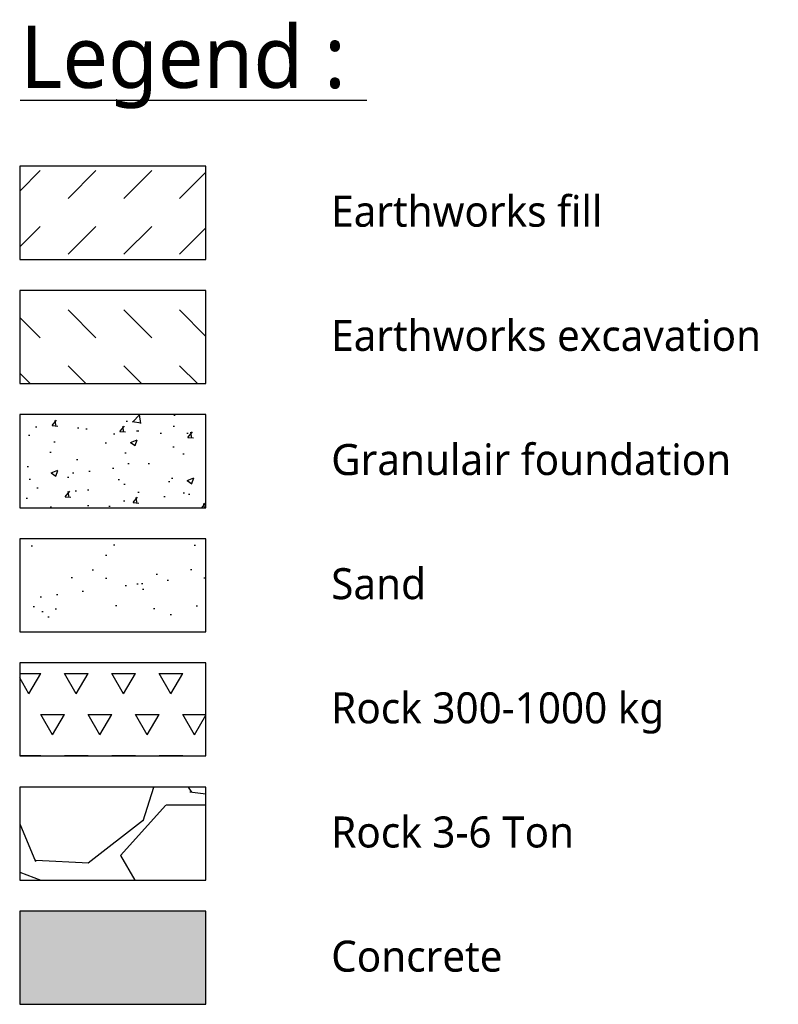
# Model space of a CAD drawing. Header units: metres. Extents: x 2831 to 4656, y -1529 to 547.
# Tile 3 of 20: x 3375.29 to 3381.4, y -1431.21 to -1423.28. Entities that reach past the tile are written whole.
import ezdxf
from ezdxf.enums import TextEntityAlignment as Align

# ---------------------------------------------------------------- set-up
doc = ezdxf.new("R2010")
doc.units = ezdxf.units.M
for name, color, linetype in [('06 Sections$0$H000B1-HATCH-013', 8, 'Continuous'), ('06 Sections$0$H000B2-HATCH-018', 1, 'Continuous'), ('06 Sections$0$H000B3-HATCH-025', 7, 'Continuous'), ('06 Sections$0$H000BW-HATCH-K253', 253, 'Continuous'), ('06 Sections$0$H000E4-GEN-035', 3, 'Continuous'), ('06 Sections$0$H000H3-TEXT-025', 7, 'Continuous'), ('06 Sections$0$H000H5-TEXT-050', 4, 'Continuous')]:
    doc.layers.add(name, color=color, linetype=linetype)
doc.styles.add('06 Sections$0$ISO', font='segoeui.ttf')

# ---------------------------------------------------------------- blocks, each defined once
blk = doc.blocks.new('06 Sections')
at = {"layer": '06 Sections$0$H000B1-HATCH-013'}
h = blk.add_hatch(dxfattribs=at)
h.set_pattern_fill('DASH', color=256, scale=0.1, angle=45)
h.set_pattern_definition([(45, (0, 0), (0, 0.4490128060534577), [0.3175, -0.3175])])
h.paths.add_polyline_path([(66.48558683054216, 35.54643452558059), (66.48558683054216, 34.79643452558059), (67.98558683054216, 34.79643452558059), (67.98558683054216, 35.54643452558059)])
h = blk.add_hatch(dxfattribs=at)
h.set_pattern_fill('DASH', color=256, scale=0.1, angle=315)
h.set_pattern_definition([(315, (0, 0), (0.4490128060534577, -1.110223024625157e-16), [0.3175, -0.3175])])
h.paths.add_polyline_path([(67.98558683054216, 33.79643452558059), (67.98558683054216, 34.54643452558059), (66.48558683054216, 34.54643452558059), (66.48558683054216, 33.79643452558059)])
at = {"layer": '06 Sections$0$H000B2-HATCH-018'}
h = blk.add_hatch(dxfattribs=at)
h.set_pattern_fill('AR-CONC', color=256, scale=0.003)
h.set_pattern_definition([(49.99999999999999, (0, 0), (0.546554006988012, -0.04781725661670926), [0.05715000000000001, -0.62865]), (355, (0, 0), (-0.105730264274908, 0.5731705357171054), [0.04572, -0.50292175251]), (100.4514447, (0.045546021, -0.0039847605), (0.4408237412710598, 0.5253532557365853), [0.0485700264, -0.5342707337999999]), (46.18420000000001, (0, 0.1524), (0.8132371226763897, -0.1261269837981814), [0.085725, -0.942975]), (96.63555760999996, (0.0677697, 0.1418895), (0.712212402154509, 0.7422783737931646), [0.07285506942, -0.80140682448]), (351.1841511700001, (0, 0.1524), (0.7122124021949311, 0.742278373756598), [0.06857990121, -0.75437919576]), (21, (0.0762, 0.1143), (0.4548431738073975, -0.3067955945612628), [0.05715000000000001, -0.62865]), (326.0000000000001, (0.0762, 0.1143), (0.1854060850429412, 0.5525638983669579), [0.04572, -0.5029199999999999]), (71.45144499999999, (0.1141035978, 0.0887337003), (0.6402492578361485, 0.2457683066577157), [0.04857002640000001, -0.5342698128]), (37.50000000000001, (0, 0), (0.00926580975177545, 0.2536651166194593), [0, -0.496824, 0, -0.51054, 0, -0.5048250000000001]), (7.499999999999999, (0, 0), (0.2004589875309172, 0.3005417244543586), [0, -0.291084, 0, -0.485394, 0, -0.192405]), (327.5, (-0.169926, 0), (0.4067717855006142, -0.01718623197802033), [0, -0.1905, 0, -0.59436, 0, -0.78867]), (317.5, (-0.246126, 0), (0.4443875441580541, 0.07627947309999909), [0, -0.24765, 0, -0.394716, 0, -0.56007])])
h.paths.add_polyline_path([(67.98558683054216, 32.79643452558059), (67.98558683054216, 33.54643452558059), (66.48558683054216, 33.54643452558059), (66.48558683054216, 32.79643452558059)])
h = blk.add_hatch(dxfattribs=at)
h.set_pattern_fill('TRIANG', color=256, scale=0.04)
h.set_pattern_definition([(59.99999999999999, (-79.16352673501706, 0), (-0.1904999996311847, 0.3299556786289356), [0.1905, -0.1905]), (120, (-79.16352673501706, 0), (-0.3809999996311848, 2.129356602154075e-10), [0.1905, -0.1905]), (0, (-79.25877673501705, 0.164977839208), (0.1905, 0.329955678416), [0.1905, -0.1905])])
h.paths.add_polyline_path([(66.48558683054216, 31.54643452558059), (66.48558683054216, 30.79643452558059), (67.98558683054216, 30.79643452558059), (67.98558683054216, 31.54643452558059)])
h = blk.add_hatch(dxfattribs=at)
h.set_pattern_fill('GRAVEL', color=256, scale=0.08000000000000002)
h.set_pattern_definition([(228.0127875, (-77.70048673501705, 2.032), (-16.25600000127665, -18.28799999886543), [0.2733771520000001, -27.064386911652]), (184.969741, (-77.88336673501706, 1.8288), (24.38399999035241, 2.032000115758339), [0.469123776, -46.4432391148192]), (132.5104471, (-78.35072673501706, 1.78816), (20.320000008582, -22.35199999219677), [0.3307852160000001, -32.74777823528]), (267.273689, (-79.14320673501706, 1.28016), (2.03200000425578, 40.63999999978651), [0.4272036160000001, -42.2931499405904]), (292.83365418, (-79.16352673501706, 0.8534400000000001), (-10.16000000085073, 24.38399999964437), [0.4189069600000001, -41.4718461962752]), (357.2736889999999, (-79.00096673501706, 0.4673600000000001), (-40.63999999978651, 2.032000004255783), [0.4272036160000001, -42.2931499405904]), (37.69424047, (-78.57424673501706, 0.44704), (-26.41599999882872, -20.32000000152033), [0.564954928, -55.93049225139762]), (72.25532837, (-78.12720673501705, 0.7924800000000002), (14.22400000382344, 44.70399999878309), [0.5333756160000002, -52.80420528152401]), (121.42956562, (-77.96464673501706, 1.30048), (-16.2560000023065, 26.41599999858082), [0.4286504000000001, -42.43643655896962]), (175.2363583, (-78.18816673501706, 1.666240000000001), (22.35199999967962, -2.032000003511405), [0.4893706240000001, -23.97914956]), (222.3974378, (-78.67584673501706, 1.70688), (-24.38399999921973, -22.3520000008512), [0.6328623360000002, -62.65341800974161]), (138.81407483, (-77.13152673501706, 1.25984), (-14.22399999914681, 12.19200000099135), [0.216003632, -21.3844526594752]), (171.4692344, (-77.29408673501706, 1.40208), (26.41600000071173, -4.063999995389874), [0.410945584, -40.68371119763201]), (225, (-77.70048673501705, 1.46304), (-2.842170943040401e-16, -2.032000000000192), [0.2873674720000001, -2.5863144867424]), (203.19859051, (-77.84272673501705, 1.70688), (10.16000000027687, 4.063999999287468), [0.154753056, -15.3204978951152]), (291.80140949, (-77.98496673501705, 1.64592), (-2.032000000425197, 6.095999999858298), [0.2188524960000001, -10.723802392]), (30.96375653, (-77.90368673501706, 1.44272), (6.096000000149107, 4.063999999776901), [0.355455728, -11.493038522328]), (161.56505118, (-77.59888673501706, 1.6256), (4.064000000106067, -2.031999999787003), [0.2570297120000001, -6.168718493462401]), (16.389540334, (-79.16352673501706, 1.64592), (20.32000000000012, 6.096000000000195), [0.3600704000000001, -35.64706133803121]), (70.34617594, (-78.81808673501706, 1.74752), (-8.128000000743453, -22.35199999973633), [0.302079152, -29.90577254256]), (293.19859051, (-77.59888673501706, 2.032), (-4.06399999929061, 10.16000000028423), [0.30950408, -15.1657468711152]), (343.6104596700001, (-77.47696673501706, 1.74752), (-20.32000000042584, 6.095999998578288), [0.3600704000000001, -35.647061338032]), (339.44395478, (-79.16352673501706, 0.3860800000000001), (-10.15999999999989, 4.064000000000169), [0.34722816, -17.0141874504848]), (294.7751406, (-78.83840673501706, 0.2641600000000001), (-10.16000001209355, 22.35199999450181), [0.290937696, -28.80287470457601]), (66.80140949, (-77.57856673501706, 0), (4.063999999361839, 10.16000000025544), [0.3095040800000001, -15.1657468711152]), (17.35402464, (-77.45664673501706, 0.2844800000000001), (-26.41599999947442, -8.128000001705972), [0.3406261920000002, -33.72190078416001]), (69.44395478, (-78.57424673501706, 0), (-4.064000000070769, -10.15999999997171), [0.17361408, -17.1878015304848]), (101.309932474, (-77.70048673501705, 0), (-2.03200000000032, 8.128000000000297), [0.10361168, -10.2575959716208]), (165.963756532, (-77.72080673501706, 0.1016), (6.095999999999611, -2.031999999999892), [0.4189069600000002, -7.959243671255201]), (186.00900596, (-78.12720673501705, 0.2032), (20.3199999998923, 2.032000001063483), [0.3882136, -38.4330918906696]), (303.69006753, (-77.90368673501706, 1.25984), (-2.032000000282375, 4.063999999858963), [0.293059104, -7.033421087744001]), (353.15722659, (-77.74112673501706, 1.016), (34.54400000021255, -4.063999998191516), [0.511645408, -50.65280725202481]), (60.9453959, (-77.23312673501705, 0.9550400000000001), (-8.12800000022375, -14.22399999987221), [0.209206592, -20.711513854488]), (90, (-77.13152673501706, 1.13792), (-2.032, 2.032), [0.12192, -1.91008]), (120.25643716, (-78.16784673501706, 0.2641600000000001), (8.127999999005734, -14.22400000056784), [0.2822935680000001, -27.94715261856]), (48.01278749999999, (-78.31008673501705, 0.5080000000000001), (16.25600000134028, 18.28799999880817), [0.5467543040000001, -26.791009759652]), (0, (-77.94432673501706, 0.9144000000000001), (2.032, 2.032), [0.5283200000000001, -1.50368]), (325.3048465, (-77.41600673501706, 0.9144000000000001), (20.32000000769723, -14.22399998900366), [0.321287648, -31.80745337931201]), (254.0546040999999, (-77.15184673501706, 0.7315200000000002), (-2.031999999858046, -8.128000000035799), [0.295863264, -14.4973200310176]), (207.64597536, (-77.23312673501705, 0.44704), (-38.60800000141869, -20.31999999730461), [0.48171608, -47.68997153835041]), (175.42607874, (-77.65984673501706, 0.22352), (-26.41599999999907, 2.031999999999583), [0.5096235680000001, -50.45267716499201])])
h.paths.add_polyline_path([(66.48558683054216, 30.54643452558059), (66.48558683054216, 29.79643452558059), (67.98558683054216, 29.79643452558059), (67.98558683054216, 30.54643452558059)])
at = {"layer": '06 Sections$0$H000B3-HATCH-025'}
h = blk.add_hatch(dxfattribs=at)
h.set_pattern_fill('AR-SAND', color=256, scale=0.01)
h.set_pattern_definition([(37.50000000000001, (0, 0), (-0.01600031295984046, 0.4894132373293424), [0, -0.3860800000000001, 0, -0.4318000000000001, 0, -0.4127500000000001]), (7.499999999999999, (0, 0), (0.4495232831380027, 0.7168251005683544), [0, -0.2082800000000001, 0, -0.3479800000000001, 0, -0.13335]), (327.5, (-0.31242, 0), (0.7909923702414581, 0.001437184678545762), [0, -0.127, 0, -0.4572000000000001, 0, -0.5969000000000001]), (317.5, (-0.31242, 0), (0.7635564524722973, 0.2229293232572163), [0, -0.06350000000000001, 0, -0.29972, 0, -0.3429])])
h.paths.add_polyline_path([(66.48558683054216, 32.54643452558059), (66.48558683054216, 31.79643452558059), (67.98558683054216, 31.79643452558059), (67.98558683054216, 32.54643452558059)])
at = {"layer": '06 Sections$0$H000BW-HATCH-K253'}
h = blk.add_hatch(color=256, dxfattribs=at)
h.dxf.hatch_style = 1
h.paths.add_polyline_path([(66.48558683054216, 29.54643452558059), (66.48558683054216, 28.79643452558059), (67.98558683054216, 28.79643452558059), (67.98558683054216, 29.54643452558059)])
at = {"layer": '06 Sections$0$H000E4-GEN-035'}
for points in [[(66.48558683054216, 34.79643452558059), (67.98558683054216, 34.79643452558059), (67.98558683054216, 35.54643452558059), (66.48558683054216, 35.54643452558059)], [(66.48558683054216, 33.79643452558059), (67.98558683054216, 33.79643452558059), (67.98558683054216, 34.54643452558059), (66.48558683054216, 34.54643452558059)], [(66.48558683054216, 32.79643452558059), (67.98558683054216, 32.79643452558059), (67.98558683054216, 33.54643452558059), (66.48558683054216, 33.54643452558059)], [(66.48558683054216, 31.79643452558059), (67.98558683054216, 31.79643452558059), (67.98558683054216, 32.54643452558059), (66.48558683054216, 32.54643452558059)], [(66.48558683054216, 30.79643452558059), (67.98558683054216, 30.79643452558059), (67.98558683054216, 31.54643452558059), (66.48558683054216, 31.54643452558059)], [(66.48558683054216, 29.79643452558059), (67.98558683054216, 29.79643452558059), (67.98558683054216, 30.54643452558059), (66.48558683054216, 30.54643452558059)], [(66.48558683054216, 28.79643452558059), (67.98558683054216, 28.79643452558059), (67.98558683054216, 29.54643452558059), (66.48558683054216, 29.54643452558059)]]:
    blk.add_lwpolyline(points, close=True, dxfattribs=at)
at = {"layer": '06 Sections$0$H000H3-TEXT-025', "style": '06 Sections$0$ISO'}
for s, p in [('Earthworks fill', (68.99438816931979, 34.98436343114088)), ('Earthworks excavation', (68.99438816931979, 33.98436343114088)), ('Granulair foundation', (68.99438816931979, 32.98436343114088)), ('Sand', (68.99438816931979, 31.98436343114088)), ('Rock 300-1000 kg', (68.99438816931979, 30.98436343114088)), ('Rock 3-6 Ton', (68.99438816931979, 29.98436343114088)), ('Concrete', (68.99438816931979, 28.98436343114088))]:
    blk.add_text(s, height=0.25, dxfattribs=at).set_placement(p, align=Align.BOTTOM_LEFT)
at = {"layer": '06 Sections$0$H000H5-TEXT-050', "style": '06 Sections$0$ISO'}
blk.add_text('%%uLegend : ', height=0.5, dxfattribs=at).set_placement((66.48859515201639, 36.0277423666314), align=Align.BOTTOM_LEFT)

msp = doc.modelspace()

# ---------------------------------------------------------------- block references
msp.add_blockref('06 Sections', (3308.803529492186, -1460.004149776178))

doc.saveas('drawing.dxf')
